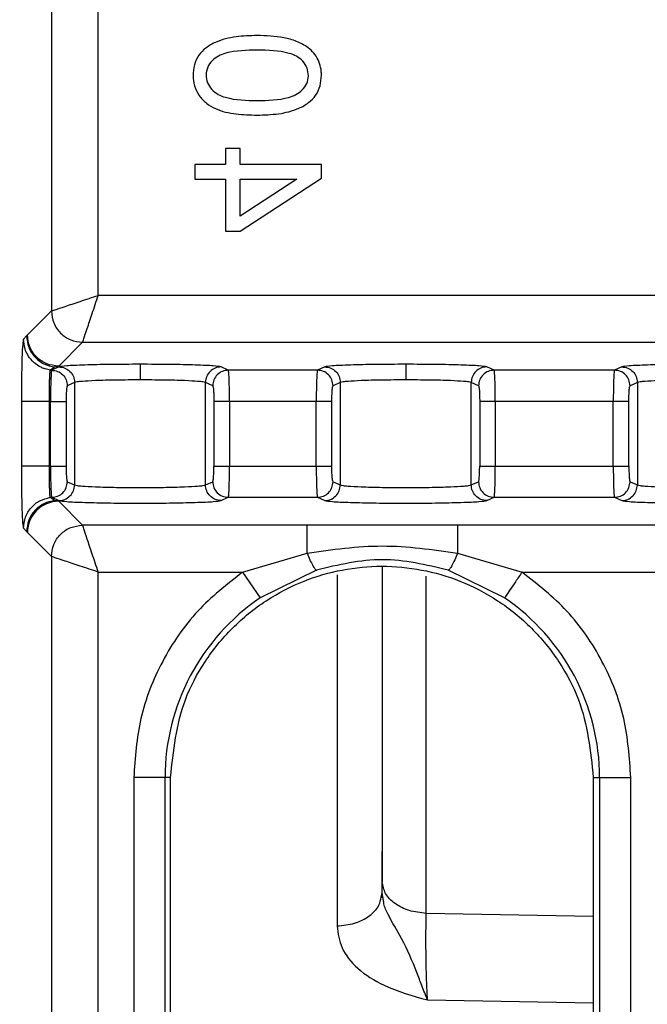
# Model space of a CAD drawing. Header units: inches. Extents: x 144.9 to 238.4, y 214.8 to 247.7.
# Tile 165 of 256: x 183.2089 to 183.2583, y 224.8081 to 224.8856. Entities that reach past the tile are written whole.
import ezdxf

# ---------------------------------------------------------------- set-up
doc = ezdxf.new("R2010")
doc.units = ezdxf.units.IN
doc.header["$LTSCALE"] = 0.25
doc.header["$MEASUREMENT"] = 0
doc.layers.add('ANNOTATIONS', color=1, linetype='Continuous')
doc.layers.add('MOTOR RH', color=7, linetype='Continuous')
doc.styles.add('ARIAL', font='arial.ttf', dxfattribs={"height": 0.09375})
doc.dimstyles.new('STANDARD$0', dxfattribs={"dimtxt": 0.09375, "dimasz": 0.09375, "dimexe": 0.03125, "dimexo": 0.046875, "dimgap": 0.09, "dimtad": 0, "dimtih": 1, "dimtoh": 1, "dimdec": 4, "dimzin": 0, "dimdsep": 46, "dimtxsty": 'ARIAL', "dimcen": 0.09, "dimadec": 0, "dimazin": 0, "dimtfac": 1, "dimtdec": 4, "dimtofl": 0, "dimtmove": 0, "dimatfit": 1, "dimfxl": 1, "dimtolj": 1, "dimtzin": 0, "dimarcsym": 0})

# ---------------------------------------------------------------- blocks, each defined once
blk = doc.blocks.new('*D64')
at = {"layer": 'ANNOTATIONS', "color": 0, "lineweight": -2, "transparency": 16777216}
for p, q in [((182.6900893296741, 223.8493624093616), (182.6900893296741, 225.9990556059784)), ((183.8307143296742, 224.9900478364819), (183.8307143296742, 225.9990556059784)), ((182.7838393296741, 225.9678056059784), (182.9752918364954, 225.9678056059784)), ((183.7369643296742, 225.9678056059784), (183.5455118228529, 225.9678056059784))]:
    blk.add_line(p, q, dxfattribs=at)
at = {"layer": 'ANNOTATIONS', "color": 0, "transparency": 16777216}
for points in [[(182.7838393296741, 225.9834306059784), (182.7838393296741, 225.9521806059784), (182.6900893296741, 225.9678056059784)], [(183.7369643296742, 225.9834306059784), (183.7369643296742, 225.9521806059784), (183.8307143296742, 225.9678056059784)]]:
    blk.add_solid(points, dxfattribs=at)
at = {"layer": 'defpoints', "color": 0, "transparency": 16777216}
for p in [(182.6900893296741, 225.9678056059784), (183.8307143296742, 224.9431728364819), (182.6900893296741, 223.8024874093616)]:
    blk.add_point(p, dxfattribs=at)
at = {"layer": 'ANNOTATIONS', "color": 0, "transparency": 16777216, "insert": (183.2604018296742, 225.9678056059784), "char_height": 0.09375, "attachment_point": 5, "style": 'ARIAL'}
blk.add_mtext('\\A1;18 5/8"', dxfattribs=at)
blk = doc.blocks.new('*D66')
at = {"layer": 'ANNOTATIONS', "color": 0, "lineweight": -2, "transparency": 16777216}
for p, q in [((182.6900893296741, 223.8493624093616), (182.6900893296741, 226.3654182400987)), ((184.1636564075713, 225.1127240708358), (184.1636564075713, 226.3654182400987)), ((182.7838393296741, 226.3341682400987), (183.2225311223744, 226.3341682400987)), ((184.0699064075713, 226.3341682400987), (183.631214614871, 226.3341682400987))]:
    blk.add_line(p, q, dxfattribs=at)
at = {"layer": 'ANNOTATIONS', "color": 0, "transparency": 16777216}
for points in [[(182.7838393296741, 226.3497932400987), (182.7838393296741, 226.3185432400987), (182.6900893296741, 226.3341682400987)], [(184.0699064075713, 226.3497932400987), (184.0699064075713, 226.3185432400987), (184.1636564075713, 226.3341682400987)]]:
    blk.add_solid(points, dxfattribs=at)
at = {"layer": 'defpoints', "color": 0, "transparency": 16777216}
for p in [(182.6900893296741, 226.3341682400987), (184.1636564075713, 225.0658490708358), (182.6900893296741, 223.8024874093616)]:
    blk.add_point(p, dxfattribs=at)
at = {"layer": 'ANNOTATIONS', "color": 0, "transparency": 16777216, "insert": (183.4268728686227, 226.3341682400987), "char_height": 0.09375, "attachment_point": 5, "style": 'ARIAL'}
blk.add_mtext('\\A1;24""', dxfattribs=at)

msp = doc.modelspace()

# ---------------------------------------------------------------- linework, layer by layer
at = {"layer": 'MOTOR RH'}
for p, q in [((183.2114441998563, 224.9423373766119), (183.2114441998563, 224.862667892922)), ((183.2151328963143, 224.8638974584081), (183.2151328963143, 224.9423373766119)), ((183.2263025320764, 224.8754656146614), (183.2251521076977, 224.8754656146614)), ((183.2251521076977, 224.8754656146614), (183.2251521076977, 224.8741873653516)), ((183.2263025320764, 224.8741873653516), (183.2263025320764, 224.8754656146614)), ((183.2227234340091, 224.8741873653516), (183.2227234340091, 224.8730369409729)), ((183.2251521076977, 224.8741873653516), (183.2227234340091, 224.8741873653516)), ((183.2326937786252, 224.8741873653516), (183.2263025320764, 224.8741873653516)), ((183.2326937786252, 224.8731348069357), (183.2326937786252, 224.8741873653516)), ((183.2227234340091, 224.8730369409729), (183.2251521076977, 224.8730369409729)), ((183.2251521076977, 224.8730369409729), (183.2251521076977, 224.8689465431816)), ((183.2263025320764, 224.8689465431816), (183.2326937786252, 224.8731348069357)), ((183.2307504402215, 224.8730369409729), (183.2263025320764, 224.8701229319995)), ((183.2263025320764, 224.8701229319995), (183.2263025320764, 224.8730369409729)), ((183.2263025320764, 224.8730369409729), (183.2307504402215, 224.8730369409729)), ((183.2251521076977, 224.8689465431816), (183.2263025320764, 224.8689465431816)), ((183.2684750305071, 224.8638974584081), (183.2151328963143, 224.8638974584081)), ((183.2114441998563, 224.862667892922), (183.2095603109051, 224.8607840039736)), ((183.2094952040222, 224.8607070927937), (183.2092448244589, 224.8604444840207)), ((183.2095603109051, 224.8607840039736), (183.2094952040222, 224.8607070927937)), ((183.2120194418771, 224.8583248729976), (183.2139033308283, 224.86020876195)), ((183.2139033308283, 224.86020876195), (183.2684750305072, 224.86020876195)), ((183.2113618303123, 224.858010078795), (183.2114670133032, 224.8580101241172)), ((183.211713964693, 224.8582601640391), (183.2113618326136, 224.8580100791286)), ((183.2120392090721, 224.8582653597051), (183.2114670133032, 224.8580101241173)), ((183.211713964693, 224.8582601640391), (183.2120194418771, 224.8583248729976)), ((183.2253676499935, 224.8580101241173), (183.2247954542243, 224.8582653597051)), ((183.2323823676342, 224.8580101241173), (183.2253676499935, 224.8580101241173)), ((183.232954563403, 224.8582653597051), (183.2323823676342, 224.8580101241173)), ((183.2462830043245, 224.8580101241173), (183.2457108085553, 224.8582653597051)), ((183.2557583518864, 224.8580101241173), (183.2462830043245, 224.8580101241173)), ((183.2563305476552, 224.8582653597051), (183.2557583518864, 224.8580101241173)), ((183.2132657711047, 224.8570357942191), (183.2126935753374, 224.8567805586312)), ((183.2132657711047, 224.8570357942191), (183.2132657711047, 224.8489760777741)), ((183.2241410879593, 224.8567805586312), (183.2235688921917, 224.8570357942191)), ((183.2235688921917, 224.8489760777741), (183.2235688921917, 224.8570357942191)), ((183.2341811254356, 224.8570357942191), (183.2336089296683, 224.8567805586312)), ((183.2341811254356, 224.8570357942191), (183.2341811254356, 224.8489760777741)), ((183.2450564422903, 224.8567805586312), (183.2444842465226, 224.8570357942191)), ((183.2444842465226, 224.8489760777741), (183.2444842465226, 224.8570357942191)), ((183.2575571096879, 224.8570357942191), (183.2569849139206, 224.8567805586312)), ((183.2575571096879, 224.8570357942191), (183.2575571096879, 224.8489760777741)), ((183.2090801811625, 224.8555509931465), (183.2090801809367, 224.8504608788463)), ((183.2112805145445, 224.8504608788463), (183.2112805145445, 224.8555509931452)), ((183.2113740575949, 224.8555509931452), (183.2112805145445, 224.8555509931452)), ((183.2113740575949, 224.8504608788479), (183.2113740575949, 224.8555509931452)), ((183.2126006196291, 224.8555509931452), (183.2126006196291, 224.8504608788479)), ((183.2242340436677, 224.8555509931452), (183.2242340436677, 224.8504608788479)), ((183.2254606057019, 224.8555509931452), (183.2254606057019, 224.8504608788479)), ((183.2322894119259, 224.8555509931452), (183.2254606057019, 224.8555509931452)), ((183.2322894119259, 224.8504608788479), (183.2322894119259, 224.8555509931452)), ((183.23351597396, 224.8504608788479), (183.23351597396, 224.8555509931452)), ((183.2451493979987, 224.8555509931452), (183.2451493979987, 224.8504608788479)), ((183.2463759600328, 224.8555509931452), (183.2463759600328, 224.8504608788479)), ((183.2556653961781, 224.8555509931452), (183.2463759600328, 224.8555509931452)), ((183.2556653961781, 224.8504608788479), (183.2556653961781, 224.8555509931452)), ((183.2568919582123, 224.8504608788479), (183.2568919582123, 224.8555509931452)), ((183.2112805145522, 224.8504608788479), (183.2113740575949, 224.8504608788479)), ((183.2254606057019, 224.8504608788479), (183.2322894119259, 224.8504608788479)), ((183.2463759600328, 224.8504608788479), (183.2556653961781, 224.8504608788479)), ((183.2126935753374, 224.8492313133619), (183.2132657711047, 224.8489760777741)), ((183.2235688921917, 224.8489760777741), (183.2241410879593, 224.8492313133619)), ((183.2336089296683, 224.8492313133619), (183.2341811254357, 224.8489760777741)), ((183.2444842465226, 224.8489760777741), (183.2450564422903, 224.8492313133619)), ((183.2569849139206, 224.8492313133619), (183.2575571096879, 224.8489760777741)), ((183.211361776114, 224.8480018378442), (183.2114670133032, 224.8480017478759)), ((183.2113617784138, 224.8480018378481), (183.211713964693, 224.847751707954)), ((183.2114670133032, 224.8480017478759), (183.2120392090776, 224.8477465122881)), ((183.2120194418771, 224.8476869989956), (183.211713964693, 224.847751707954)), ((183.2247954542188, 224.8477465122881), (183.2253676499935, 224.8480017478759)), ((183.2253676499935, 224.8480017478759), (183.2323823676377, 224.8480017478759)), ((183.2323823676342, 224.8480017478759), (183.2329545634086, 224.8477465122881)), ((183.2457108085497, 224.8477465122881), (183.2462830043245, 224.8480017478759)), ((183.2462830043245, 224.8480017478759), (183.2557583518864, 224.8480017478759)), ((183.2557583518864, 224.8480017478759), (183.2563305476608, 224.8477465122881)), ((183.2139033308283, 224.8458031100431), (183.2120194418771, 224.8476869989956)), ((183.2092448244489, 224.8455673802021), (183.2094952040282, 224.8453047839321)), ((183.2624460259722, 224.8458031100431), (183.2139033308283, 224.8458031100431)), ((183.2094952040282, 224.8453047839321), (183.2095603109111, 224.8452278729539)), ((183.2095603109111, 224.8452278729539), (183.2114441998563, 224.8433439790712)), ((183.2114441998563, 224.8433439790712), (183.2114441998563, 224.774442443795)), ((183.2264904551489, 224.8421144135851), (183.2315679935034, 224.843612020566)), ((183.2434065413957, 224.8436119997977), (183.2484839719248, 224.8421144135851)), ((183.2151328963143, 224.774442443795), (183.2151328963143, 224.8421144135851)), ((183.2151328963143, 224.8421144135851), (183.2264904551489, 224.8421144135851)), ((183.2264904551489, 224.8421144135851), (183.2278719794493, 224.8400822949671)), ((183.2323105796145, 224.8422680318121), (183.2278719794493, 224.8400822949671)), ((183.2339250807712, 224.841901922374), (183.2339250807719, 224.8142591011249)), ((183.2409496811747, 224.8152447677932), (183.2409496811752, 224.8417847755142)), ((183.2471024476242, 224.8400822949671), (183.2426639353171, 224.842268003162)), ((183.2484839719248, 224.8421144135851), (183.2661347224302, 224.8421144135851)), ((183.2179277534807, 224.8259390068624), (183.2179277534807, 224.7964114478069)), ((183.2208201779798, 224.8259390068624), (183.2179277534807, 224.8259390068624)), ((183.2203850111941, 224.7964114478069), (183.2203850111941, 224.8259390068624)), ((183.2208201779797, 224.7964114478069), (183.2208201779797, 224.8259390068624)), ((183.254093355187, 224.8259390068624), (183.2570466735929, 224.8259390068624)), ((183.254093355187, 224.8259390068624), (183.254093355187, 224.7964114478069)), ((183.2545894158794, 224.8259390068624), (183.2545894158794, 224.7964114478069)), ((183.2570466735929, 224.7964114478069), (183.2570466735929, 224.8259390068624)), ((183.2374872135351, 224.816867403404), (183.2374872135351, 224.817739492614)), ((183.2373947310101, 224.8165309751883), (183.2374872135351, 224.8168674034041)), ((183.2375762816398, 224.816268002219), (183.2374872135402, 224.816867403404)), ((183.254093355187, 224.8150013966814), (183.2409496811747, 224.8152447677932)), ((183.2410493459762, 224.8084365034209), (183.254093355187, 224.808200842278))]:
    msp.add_line(p, q, dxfattribs=at)
for centre, radius, start, end in [((183.2120229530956, 224.8452243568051), 0.002462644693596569, 90.08169187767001, 179.9183081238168), ((183.2374872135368, 224.8259390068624), 0.0171022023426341, 124.2096022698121, 179.9999999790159), ((183.2374872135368, 224.8259390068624), 0.01710220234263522, 2.099552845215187e-08, 55.79039773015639)]:
    msp.add_arc(centre, radius, start, end, dxfattribs=at)
for points, knots in [([(183.2276406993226, 224.8843494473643), (183.2270830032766, 224.8843323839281), (183.2259687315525, 224.8842982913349), (183.2245819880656, 224.8839630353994), (183.2236000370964, 224.8834154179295), (183.2230084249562, 224.8828101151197), (183.2226485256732, 224.8820481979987), (183.2226132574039, 224.8814893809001), (183.2225956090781, 224.8812097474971)], [0, 0, 0, 0, 0.250398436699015, 0.5002938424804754, 0.6314642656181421, 0.7502375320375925, 0.8750182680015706, 1, 1, 1, 1]), ([(183.2276406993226, 224.8843494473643), (183.2270830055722, 224.8843323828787), (183.2259687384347, 224.8842982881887), (183.2245823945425, 224.883963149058), (183.2236004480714, 224.8834156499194), (183.2230086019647, 224.8828105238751), (183.222648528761, 224.8820481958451), (183.2226132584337, 224.8814893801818), (183.2225956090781, 224.8812097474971)], [0, 0, 0, 0, 0.2503988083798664, 0.5002945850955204, 0.6312700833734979, 0.7502371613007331, 0.8750180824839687, 1, 1, 1, 1]), ([(183.231655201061, 224.8833907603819), (183.2313562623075, 224.8835736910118), (183.2307578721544, 224.8839398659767), (183.2293874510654, 224.8842829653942), (183.2283393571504, 224.8843228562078), (183.2276406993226, 224.8843494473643)], [0, 0, 0, 0, 0.2497171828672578, 0.4998626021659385, 1, 1, 1, 1]), ([(183.2326937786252, 224.8812257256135), (183.2326912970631, 224.8813297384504), (183.2326863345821, 224.8815377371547), (183.2326241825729, 224.8819493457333), (183.2324667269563, 224.882448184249), (183.2321291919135, 224.8829831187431), (183.2318132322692, 224.8832548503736), (183.231655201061, 224.8833907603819)], [0, 0, 0, 0, 0.1251923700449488, 0.2503522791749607, 0.5002185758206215, 0.7500280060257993, 1, 1, 1, 1]), ([(183.2276446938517, 224.8831990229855), (183.2268096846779, 224.8831868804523), (183.2257656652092, 224.8831716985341), (183.2245787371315, 224.8827595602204), (183.2240818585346, 224.88237903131), (183.2236881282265, 224.8818714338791), (183.2236415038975, 224.8814541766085), (183.2236182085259, 224.881245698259)], [0, 0, 0, 0, 0.5003062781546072, 0.6255374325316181, 0.7506278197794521, 0.8754037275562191, 1, 1, 1, 1]), ([(183.2316711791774, 224.8811717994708), (183.231651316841, 224.8813830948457), (183.2316115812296, 224.8818058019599), (183.2312478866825, 224.8823444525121), (183.230751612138, 224.8827446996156), (183.2295525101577, 224.8831762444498), (183.228492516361, 224.8831889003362), (183.2276446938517, 224.8831990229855)], [0, 0, 0, 0, 0.1247368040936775, 0.2495423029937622, 0.3745457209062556, 0.4997383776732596, 1, 1, 1, 1]), ([(183.2225956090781, 224.8812097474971), (183.2226158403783, 224.8809303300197), (183.222656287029, 224.8803717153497), (183.2230433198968, 224.8796105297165), (183.2236207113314, 224.878997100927), (183.2245879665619, 224.8784233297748), (183.225973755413, 224.8781334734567), (183.227084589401, 224.8781018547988), (183.2276406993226, 224.8780860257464)], [0, 0, 0, 0, 0.1249404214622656, 0.249782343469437, 0.3747611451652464, 0.4997013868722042, 0.7495386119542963, 1, 1, 1, 1]), ([(183.2236182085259, 224.881245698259), (183.2236389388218, 224.8810351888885), (183.2236804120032, 224.8806140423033), (183.2240518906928, 224.8800829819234), (183.2245497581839, 224.8796901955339), (183.2257435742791, 224.8792594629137), (183.2267998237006, 224.8792466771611), (183.2276446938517, 224.8792364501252)], [0, 0, 0, 0, 0.1246980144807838, 0.2494717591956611, 0.3745070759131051, 0.4996822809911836, 1, 1, 1, 1]), ([(183.2276406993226, 224.8780860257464), (183.2281990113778, 224.878102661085), (183.2293144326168, 224.8781358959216), (183.2307038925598, 224.8784709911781), (183.2316858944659, 224.8790202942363), (183.2322806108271, 224.8796238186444), (183.2326397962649, 224.8803865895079), (183.232675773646, 224.8809458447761), (183.2326937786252, 224.8812257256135)], [0, 0, 0, 0, 0.2504113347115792, 0.5002831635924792, 0.6317661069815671, 0.7502381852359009, 0.8750060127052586, 1, 1, 1, 1]), ([(183.2276406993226, 224.8780860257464), (183.2281990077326, 224.8781026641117), (183.2293144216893, 224.8781359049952), (183.2307034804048, 224.8784708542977), (183.231685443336, 224.8790200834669), (183.2322804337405, 224.8796233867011), (183.2326397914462, 224.8803865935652), (183.2326757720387, 224.8809458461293), (183.2326937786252, 224.8812257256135)], [0, 0, 0, 0, 0.2504119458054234, 0.5002843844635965, 0.6315643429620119, 0.7502375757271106, 0.8750057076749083, 1, 1, 1, 1]), ([(183.2276446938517, 224.8792364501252), (183.2284780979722, 224.8792469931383), (183.2295200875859, 224.8792601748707), (183.2307019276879, 224.8796729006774), (183.2312037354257, 224.8800433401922), (183.2315984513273, 224.8805485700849), (183.2316469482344, 224.8809641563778), (183.2316711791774, 224.8811717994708)], [0, 0, 0, 0, 0.5003899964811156, 0.6256282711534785, 0.7507134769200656, 0.8754467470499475, 1, 1, 1, 1]), ([(183.2114441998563, 224.862667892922), (183.2115087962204, 224.862690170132), (183.211642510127, 224.8627362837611), (183.212482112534, 224.8630132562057), (183.2136918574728, 224.8634172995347), (183.2146479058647, 224.8637358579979), (183.2151328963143, 224.8638974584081)], [0, 0, 0, 0, 0.2326913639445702, 0.4816690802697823, 0.7370577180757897, 0.9999999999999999, 0.9999999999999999, 0.9999999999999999, 0.9999999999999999]), ([(183.2139033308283, 224.86020876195), (183.2139256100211, 224.8602733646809), (183.2139717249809, 224.860407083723), (183.2142486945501, 224.8612466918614), (183.2146527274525, 224.8624564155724), (183.2149712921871, 224.863412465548), (183.2151328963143, 224.8638974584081)], [0, 0, 0, 0, 0.2327045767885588, 0.4816674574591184, 0.7370560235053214, 1, 1, 1, 1]), ([(183.2092448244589, 224.8604444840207), (183.2092232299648, 224.8603526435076), (183.2091798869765, 224.8601683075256), (183.209125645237, 224.8590353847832), (183.2090876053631, 224.8574396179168), (183.2090826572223, 224.8561808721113), (183.2090801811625, 224.8555509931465)], [0, 0, 0, 0, 0.2480503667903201, 0.4978696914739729, 0.7487329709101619, 0.9999999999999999, 0.9999999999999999, 0.9999999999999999, 0.9999999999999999]), ([(183.2113618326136, 224.8580100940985), (183.2112251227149, 224.8580357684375), (183.2110870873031, 224.8580616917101), (183.2109441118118, 224.8581081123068), (183.2109064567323, 224.8581206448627), (183.2107707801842, 224.8581693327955), (183.2103737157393, 224.8583486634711), (183.2100434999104, 224.8586079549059), (183.2098461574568, 224.8588358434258), (183.2098460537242, 224.8588359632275), (183.209845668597, 224.8588364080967), (183.2098441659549, 224.8588381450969), (183.2098382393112, 224.8588450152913), (183.2098148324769, 224.8588724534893), (183.2097238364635, 224.858983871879), (183.2095444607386, 224.8592484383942), (183.2093097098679, 224.8597505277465), (183.2092687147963, 224.8601889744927), (183.20924482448, 224.8604444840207)], [0, 0, 0, 0, 0.1187050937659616, 0.1198560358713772, 0.1286129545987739, 0.1526665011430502, 0.243168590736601, 0.5010494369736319, 0.5010605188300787, 0.5010868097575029, 0.5011850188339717, 0.501563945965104, 0.5030518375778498, 0.5089477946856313, 0.5324208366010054, 0.6260849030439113, 0.7820969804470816, 1, 1, 1, 1]), ([(183.2094952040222, 224.8607070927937), (183.2095291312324, 224.860405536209), (183.2095969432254, 224.859802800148), (183.2100951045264, 224.8590218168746), (183.2108237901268, 224.8584497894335), (183.2114171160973, 224.8583233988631), (183.211713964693, 224.8582601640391)], [0, 0, 0, 0, 0.2501564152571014, 0.500000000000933, 0.7498435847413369, 1, 1, 1, 1]), ([(183.2112805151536, 224.8555509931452), (183.2112817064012, 224.8558569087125), (183.2112841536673, 224.8564853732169), (183.2112993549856, 224.8571560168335), (183.211316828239, 224.857596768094), (183.2113332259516, 224.8578542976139), (183.2113474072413, 224.8579839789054), (183.2113581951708, 224.8580035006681), (183.2113618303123, 224.858010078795)], [0, 0, 0, 0, 0.2425229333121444, 0.4982324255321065, 0.6177407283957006, 0.7777262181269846, 0.9251017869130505, 1, 1, 1, 1]), ([(183.2114670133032, 224.8580101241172), (183.2114593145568, 224.8579886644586), (183.2114450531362, 224.8579489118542), (183.2114223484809, 224.857702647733), (183.2113976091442, 224.8572481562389), (183.2113783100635, 224.8564867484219), (183.2113754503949, 224.855857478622), (183.2113740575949, 224.8555509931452)], [0, 0, 0, 0, 0.1611157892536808, 0.2984563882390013, 0.5010345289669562, 0.7569791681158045, 1, 1, 1, 1]), ([(183.2184173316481, 224.8584713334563), (183.2176222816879, 224.8584683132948), (183.2160287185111, 224.8584622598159), (183.2139810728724, 224.8584153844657), (183.2124833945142, 224.8583477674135), (183.2121870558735, 224.8582927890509), (183.2120392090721, 224.8582653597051)], [0, 0, 0, 0, 0.2494575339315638, 0.5000017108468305, 0.7505450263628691, 0.9999999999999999, 0.9999999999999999, 0.9999999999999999, 0.9999999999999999]), ([(183.2247954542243, 224.8582653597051), (183.2246476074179, 224.8582927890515), (183.22435126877, 224.8583477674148), (183.2228535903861, 224.8584153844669), (183.2208059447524, 224.8584622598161), (183.2192123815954, 224.8584683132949), (183.2184173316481, 224.8584713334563)], [0, 0, 0, 0, 0.249454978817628, 0.4999982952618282, 0.7505424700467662, 1, 1, 1, 1]), ([(183.2184173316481, 224.8584713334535), (183.2184173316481, 224.8584445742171), (183.2184173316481, 224.8583889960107), (183.2184173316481, 224.8580562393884), (183.2184173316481, 224.8576498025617), (183.2184173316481, 224.8573743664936), (183.2184173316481, 224.8572417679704)], [0, 0, 0, 0, 0.2706975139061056, 0.5622313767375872, 0.7892524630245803, 1, 1, 1, 1]), ([(183.2254606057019, 224.8555509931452), (183.2254592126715, 224.85585746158), (183.2254563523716, 224.8564867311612), (183.2254370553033, 224.8572481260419), (183.2254123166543, 224.8577026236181), (183.2253896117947, 224.8579489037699), (183.2253753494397, 224.8579886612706), (183.2253676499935, 224.8580101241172)], [0, 0, 0, 0, 0.2430075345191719, 0.4989657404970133, 0.7015243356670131, 0.8388697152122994, 1, 1, 1, 1]), ([(183.2323823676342, 224.8580101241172), (183.2323746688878, 224.857988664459), (183.2323604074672, 224.8579489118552), (183.2323377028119, 224.857702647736), (183.2323129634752, 224.857248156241), (183.2322936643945, 224.8564867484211), (183.2322908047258, 224.8558574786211), (183.2322894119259, 224.8555509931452)], [0, 0, 0, 0, 0.1611157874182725, 0.2984563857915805, 0.5010345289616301, 0.7569791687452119, 1, 1, 1, 1]), ([(183.239332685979, 224.8584713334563), (183.2385376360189, 224.8584683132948), (183.236944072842, 224.8584622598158), (183.2348964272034, 224.8584153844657), (183.2333987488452, 224.8583477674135), (183.2331024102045, 224.8582927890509), (183.232954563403, 224.8582653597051)], [0, 0, 0, 0, 0.2494575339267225, 0.5000017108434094, 0.7505450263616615, 0.9999999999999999, 0.9999999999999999, 0.9999999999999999, 0.9999999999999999]), ([(183.2457108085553, 224.8582653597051), (183.2455629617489, 224.8582927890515), (183.2452666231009, 224.8583477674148), (183.243768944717, 224.8584153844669), (183.2417212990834, 224.8584622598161), (183.2401277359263, 224.8584683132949), (183.239332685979, 224.8584713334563)], [0, 0, 0, 0, 0.2494549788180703, 0.4999982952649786, 0.7505424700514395, 1, 1, 1, 1]), ([(183.239332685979, 224.8584713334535), (183.239332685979, 224.8584445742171), (183.239332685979, 224.8583889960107), (183.239332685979, 224.8580562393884), (183.239332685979, 224.8576498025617), (183.239332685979, 224.8573743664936), (183.239332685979, 224.8572417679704)], [0, 0, 0, 0, 0.2706975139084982, 0.5622313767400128, 0.7892524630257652, 1, 1, 1, 1]), ([(183.2463759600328, 224.8555509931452), (183.2463745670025, 224.8558574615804), (183.2463717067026, 224.8564867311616), (183.2463524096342, 224.857248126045), (183.2463276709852, 224.8577026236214), (183.2463049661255, 224.857948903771), (183.2462907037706, 224.857988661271), (183.2462830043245, 224.8580101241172)], [0, 0, 0, 0, 0.2430075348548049, 0.4989657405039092, 0.7015243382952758, 0.8388697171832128, 1, 1, 1, 1]), ([(183.2557583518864, 224.8580101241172), (183.2557506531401, 224.8579886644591), (183.2557363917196, 224.8579489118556), (183.2557136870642, 224.8577026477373), (183.2556889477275, 224.8572481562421), (183.2556696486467, 224.856486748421), (183.255666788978, 224.8558574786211), (183.2556653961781, 224.8555509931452)], [0, 0, 0, 0, 0.1611157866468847, 0.2984563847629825, 0.5010345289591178, 0.7569791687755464, 1, 1, 1, 1]), ([(183.2627086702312, 224.8584713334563), (183.2619136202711, 224.8584683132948), (183.2603200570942, 224.8584622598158), (183.2582724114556, 224.8584153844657), (183.2567747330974, 224.8583477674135), (183.2564783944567, 224.8582927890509), (183.2563305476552, 224.8582653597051)], [0, 0, 0, 0, 0.2494575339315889, 0.5000017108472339, 0.7505450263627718, 0.9999999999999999, 0.9999999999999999, 0.9999999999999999, 0.9999999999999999]), ([(183.2184173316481, 224.8572417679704), (183.2177906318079, 224.8572387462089), (183.2165058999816, 224.8572325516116), (183.2149050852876, 224.857188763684), (183.2139400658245, 224.8571338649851), (183.213423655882, 224.8570830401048), (183.2133203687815, 224.8570521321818), (183.2132657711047, 224.8570357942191)], [0, 0, 0, 0, 0.2434841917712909, 0.499141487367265, 0.7167757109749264, 0.850287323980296, 1, 1, 1, 1]), ([(183.2235688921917, 224.8570357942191), (183.2235142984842, 224.8570521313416), (183.2234110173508, 224.8570830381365), (183.2228946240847, 224.8571338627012), (183.2219296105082, 224.8571887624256), (183.2203287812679, 224.8572325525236), (183.2190440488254, 224.8572387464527), (183.2184173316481, 224.8572417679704)], [0, 0, 0, 0, 0.1497051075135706, 0.2832141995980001, 0.5008584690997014, 0.7565091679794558, 1, 1, 1, 1]), ([(183.239332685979, 224.8572417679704), (183.2387059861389, 224.8572387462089), (183.2374212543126, 224.8572325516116), (183.2358204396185, 224.857188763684), (183.2348554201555, 224.8571338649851), (183.2343390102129, 224.8570830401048), (183.2342357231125, 224.8570521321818), (183.2341811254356, 224.8570357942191)], [0, 0, 0, 0, 0.2434841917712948, 0.4991414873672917, 0.7167757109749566, 0.8502873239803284, 0.9999999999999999, 0.9999999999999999, 0.9999999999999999, 0.9999999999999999]), ([(183.2444842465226, 224.8570357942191), (183.2444296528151, 224.8570521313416), (183.2443263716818, 224.8570830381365), (183.2438099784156, 224.8571338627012), (183.2428449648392, 224.8571887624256), (183.2412441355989, 224.8572325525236), (183.2399594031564, 224.8572387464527), (183.239332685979, 224.8572417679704)], [0, 0, 0, 0, 0.1497051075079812, 0.2832141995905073, 0.5008584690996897, 0.7565091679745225, 1, 1, 1, 1]), ([(183.2627086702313, 224.8572417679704), (183.2620819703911, 224.8572387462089), (183.2607972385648, 224.8572325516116), (183.2591964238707, 224.857188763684), (183.2582314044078, 224.8571338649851), (183.2577149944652, 224.8570830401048), (183.2576117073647, 224.8570521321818), (183.2575571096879, 224.8570357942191)], [0, 0, 0, 0, 0.2434841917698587, 0.4991414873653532, 0.716775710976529, 0.8502873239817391, 1, 1, 1, 1]), ([(183.2126935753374, 224.8567805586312), (183.212681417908, 224.8567578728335), (183.2126571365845, 224.8567125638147), (183.212626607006, 224.8564300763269), (183.2126046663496, 224.8560312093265), (183.2126019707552, 224.8557113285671), (183.2126006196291, 224.8555509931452)], [0, 0, 0, 0, 0.2476306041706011, 0.4945781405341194, 0.7466648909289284, 1, 1, 1, 1]), ([(183.2241410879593, 224.8567805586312), (183.2241536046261, 224.8567576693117), (183.2241785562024, 224.8567120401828), (183.2242090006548, 224.8564176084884), (183.2242300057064, 224.8560179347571), (183.2242326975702, 224.8557066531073), (183.2242340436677, 224.8555509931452)], [0, 0, 0, 0, 0.2545047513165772, 0.5073471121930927, 0.7536432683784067, 1, 1, 1, 1]), ([(183.23351597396, 224.8555509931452), (183.2335173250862, 224.8557113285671), (183.2335200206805, 224.8560312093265), (183.2335419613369, 224.8564300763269), (183.2335724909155, 224.8567125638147), (183.233596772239, 224.8567578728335), (183.2336089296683, 224.8567805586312)], [0, 0, 0, 0, 0.2533351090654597, 0.5054218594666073, 0.7523693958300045, 0.9999999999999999, 0.9999999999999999, 0.9999999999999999, 0.9999999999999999]), ([(183.2450564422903, 224.8567805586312), (183.245068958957, 224.8567576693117), (183.2450939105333, 224.8567120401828), (183.2451243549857, 224.8564176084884), (183.2451453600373, 224.8560179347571), (183.2451480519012, 224.8557066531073), (183.2451493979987, 224.8555509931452)], [0, 0, 0, 0, 0.2545047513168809, 0.507347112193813, 0.7536432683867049, 1, 1, 1, 1]), ([(183.2568919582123, 224.8555509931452), (183.2568933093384, 224.8557113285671), (183.2568960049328, 224.8560312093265), (183.2569179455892, 224.8564300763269), (183.2569484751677, 224.8567125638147), (183.2569727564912, 224.8567578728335), (183.2569849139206, 224.8567805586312)], [0, 0, 0, 0, 0.2533351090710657, 0.5054218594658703, 0.7523693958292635, 1, 1, 1, 1]), ([(183.2090801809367, 224.8504608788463), (183.2090825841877, 224.849840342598), (183.2090874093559, 224.8485944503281), (183.2091248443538, 224.847000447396), (183.20917909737, 224.8458502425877), (183.2092228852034, 224.8456617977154), (183.2092448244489, 224.8455673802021)], [0, 0, 0, 0, 0.247585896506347, 0.4970948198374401, 0.7480268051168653, 1, 1, 1, 1]), ([(183.211361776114, 224.8480018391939), (183.2113602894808, 224.8480036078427), (183.2113483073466, 224.8480178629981), (183.211334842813, 224.8481328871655), (183.211316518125, 224.8484219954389), (183.2112993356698, 224.8488571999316), (183.211284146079, 224.8495264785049), (183.2112817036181, 224.8501549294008), (183.2112805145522, 224.8504608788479)], [0, 0, 0, 0, 0.02838297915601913, 0.2287643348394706, 0.3831359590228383, 0.5014023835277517, 0.7572671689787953, 1, 1, 1, 1]), ([(183.2113740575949, 224.8504608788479), (183.2113754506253, 224.8501544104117), (183.2113783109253, 224.8495251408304), (183.2113976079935, 224.8487637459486), (183.2114223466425, 224.848309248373), (183.2114450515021, 224.8480629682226), (183.2114593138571, 224.8480232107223), (183.2114670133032, 224.8480017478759)], [0, 0, 0, 0, 0.2430075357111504, 0.4989657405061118, 0.7015243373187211, 0.8388697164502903, 1, 1, 1, 1]), ([(183.2126006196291, 224.8504608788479), (183.2126019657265, 224.8503052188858), (183.2126046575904, 224.849993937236), (183.212625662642, 224.8495942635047), (183.2126561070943, 224.8492998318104), (183.2126810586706, 224.8492542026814), (183.2126935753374, 224.8492313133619)], [0, 0, 0, 0, 0.2463567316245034, 0.4926528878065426, 0.7454952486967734, 1, 1, 1, 1]), ([(183.2241410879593, 224.8492313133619), (183.2241532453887, 224.8492539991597), (183.2241775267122, 224.8492993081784), (183.2242080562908, 224.8495817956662), (183.2242299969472, 224.8499806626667), (183.2242326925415, 224.8503005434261), (183.2242340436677, 224.8504608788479)], [0, 0, 0, 0, 0.2476306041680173, 0.494578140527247, 0.7466648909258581, 0.9999999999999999, 0.9999999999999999, 0.9999999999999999, 0.9999999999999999]), ([(183.2253676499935, 224.8480017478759), (183.2253753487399, 224.8480232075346), (183.2253896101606, 224.8480629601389), (183.2254123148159, 224.8483092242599), (183.2254370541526, 224.8487637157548), (183.2254563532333, 224.8495251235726), (183.225459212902, 224.8501543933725), (183.2254606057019, 224.8504608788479)], [0, 0, 0, 0, 0.1611157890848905, 0.298456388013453, 0.5010345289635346, 0.7569791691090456, 1, 1, 1, 1]), ([(183.2322894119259, 224.8504608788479), (183.2322908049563, 224.8501544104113), (183.2322936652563, 224.84952514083), (183.2323129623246, 224.8487637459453), (183.2323377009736, 224.8483092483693), (183.2323604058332, 224.8480629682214), (183.2323746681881, 224.8480232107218), (183.2323823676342, 224.8480017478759)], [0, 0, 0, 0, 0.243007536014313, 0.4989657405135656, 0.7015243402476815, 0.8388697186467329, 1, 1, 1, 1]), ([(183.2336089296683, 224.8492313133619), (183.2335964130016, 224.8492542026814), (183.2335714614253, 224.8492998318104), (183.2335410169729, 224.8495942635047), (183.2335200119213, 224.849993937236), (183.2335173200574, 224.8503052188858), (183.23351597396, 224.8504608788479)], [0, 0, 0, 0, 0.2545047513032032, 0.5073471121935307, 0.7536432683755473, 1, 1, 1, 1]), ([(183.2450564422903, 224.8492313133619), (183.2450685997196, 224.8492539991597), (183.2450928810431, 224.8492993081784), (183.2451234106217, 224.8495817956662), (183.2451453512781, 224.8499806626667), (183.2451480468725, 224.8503005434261), (183.2451493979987, 224.8504608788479)], [0, 0, 0, 0, 0.2476306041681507, 0.4945781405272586, 0.7466648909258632, 1, 1, 1, 1]), ([(183.2462830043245, 224.8480017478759), (183.2462907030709, 224.8480232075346), (183.2463049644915, 224.8480629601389), (183.2463276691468, 224.8483092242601), (183.2463524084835, 224.848763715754), (183.2463717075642, 224.8495251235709), (183.2463745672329, 224.8501543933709), (183.2463759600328, 224.8504608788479)], [0, 0, 0, 0, 0.1611157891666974, 0.2984563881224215, 0.5010345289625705, 0.7569791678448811, 1, 1, 1, 1]), ([(183.2556653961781, 224.8504608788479), (183.2556667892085, 224.8501544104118), (183.2556696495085, 224.8495251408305), (183.2556889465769, 224.8487637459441), (183.2557136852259, 224.8483092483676), (183.2557363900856, 224.8480629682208), (183.2557506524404, 224.8480232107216), (183.2557583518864, 224.8480017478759)], [0, 0, 0, 0, 0.243007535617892, 0.4989657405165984, 0.7015243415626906, 0.8388697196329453, 1, 1, 1, 1]), ([(183.2568919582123, 224.8504608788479), (183.2568933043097, 224.8503052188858), (183.2568959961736, 224.849993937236), (183.2569170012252, 224.8495942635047), (183.2569474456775, 224.8492998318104), (183.2569723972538, 224.8492542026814), (183.2569849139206, 224.8492313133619)], [0, 0, 0, 0, 0.2463567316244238, 0.4926528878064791, 0.7454952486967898, 0.9999999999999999, 0.9999999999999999, 0.9999999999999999, 0.9999999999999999]), ([(183.2132657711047, 224.8489760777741), (183.2133204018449, 224.8489597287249), (183.2134237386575, 224.8489288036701), (183.2139402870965, 224.8488780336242), (183.2149052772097, 224.8488227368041), (183.2165059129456, 224.8487807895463), (183.218417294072, 224.848764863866), (183.2203287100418, 224.8487807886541), (183.2219293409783, 224.8488227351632), (183.222894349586, 224.8488780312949), (183.223410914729, 224.848928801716), (183.2235142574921, 224.8489597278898), (183.2235688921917, 224.8489760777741)], [0, 0, 0, 0, 0.0748878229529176, 0.1416541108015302, 0.250429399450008, 0.3782603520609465, 0.4999999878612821, 0.6217322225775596, 0.749570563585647, 0.8583408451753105, 0.9251083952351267, 1, 1, 1, 1]), ([(183.2341811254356, 224.8489760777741), (183.2342357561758, 224.8489597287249), (183.2343390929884, 224.8489288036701), (183.2348556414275, 224.8488780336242), (183.2358206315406, 224.8488227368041), (183.2374212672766, 224.8487807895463), (183.239332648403, 224.848764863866), (183.2412440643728, 224.8487807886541), (183.2428446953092, 224.8488227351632), (183.243809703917, 224.8488780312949), (183.24432626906, 224.848928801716), (183.2444296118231, 224.8489597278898), (183.2444842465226, 224.8489760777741)], [0, 0, 0, 0, 0.07488782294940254, 0.1416541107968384, 0.2504293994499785, 0.378260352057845, 0.4999999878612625, 0.6217322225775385, 0.7495705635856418, 0.858340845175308, 0.925108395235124, 1, 1, 1, 1]), ([(183.2575571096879, 224.8489760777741), (183.2576117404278, 224.8489597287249), (183.25771507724, 224.8489288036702), (183.2582316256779, 224.8488780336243), (183.2591966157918, 224.8488227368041), (183.2607972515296, 224.8487807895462), (183.2627086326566, 224.848764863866), (183.2646200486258, 224.8487807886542), (183.2662206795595, 224.8488227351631), (183.2671856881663, 224.8488780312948), (183.2677022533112, 224.8489288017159), (183.2678055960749, 224.8489597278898), (183.2678602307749, 224.8489760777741)], [0, 0, 0, 0, 0.07488782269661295, 0.1416541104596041, 0.2504293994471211, 0.3782603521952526, 0.4999999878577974, 0.6217322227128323, 0.7495705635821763, 0.8583408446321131, 0.9251083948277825, 1, 1, 1, 1]), ([(183.2092448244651, 224.8455673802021), (183.2092768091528, 224.8458603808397), (183.2093407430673, 224.8464460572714), (183.2098123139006, 224.8472113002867), (183.2105047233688, 224.8477846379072), (183.2110759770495, 224.8479293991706), (183.2113617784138, 224.8480018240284)], [0, 0, 0, 0, 0.2501408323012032, 0.5000043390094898, 0.7498494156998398, 1, 1, 1, 1]), ([(183.211713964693, 224.847751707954), (183.2114171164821, 224.8476884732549), (183.2108237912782, 224.8475620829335), (183.2100951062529, 224.8469900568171), (183.2095969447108, 224.8462090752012), (183.209529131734, 224.8456063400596), (183.2094952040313, 224.8453047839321)], [0, 0, 0, 0, 0.2501564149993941, 0.5000000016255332, 0.7498435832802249, 0.9999999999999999, 0.9999999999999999, 0.9999999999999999, 0.9999999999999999]), ([(183.2120392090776, 224.8477465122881), (183.2121874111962, 224.8477190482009), (183.2124839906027, 224.847664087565), (183.2139817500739, 224.8475960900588), (183.2160262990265, 224.8475510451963), (183.2184151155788, 224.8475352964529), (183.2208064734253, 224.8475509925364), (183.2228544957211, 224.8475961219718), (183.2243515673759, 224.8476641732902), (183.2246476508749, 224.8477190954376), (183.2247954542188, 224.8477465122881)], [0, 0, 0, 0, 0.1250105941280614, 0.2501689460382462, 0.3749457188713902, 0.4998006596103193, 0.624929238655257, 0.7500039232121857, 0.8752032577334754, 1, 1, 1, 1]), ([(183.2329545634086, 224.8477465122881), (183.2331027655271, 224.8477190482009), (183.2333993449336, 224.847664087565), (183.2348971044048, 224.8475960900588), (183.2369416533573, 224.8475510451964), (183.2393304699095, 224.8475352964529), (183.2417218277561, 224.8475509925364), (183.2437698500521, 224.8475961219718), (183.2452669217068, 224.8476641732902), (183.2455630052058, 224.8477190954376), (183.2457108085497, 224.8477465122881)], [0, 0, 0, 0, 0.1250105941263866, 0.2501689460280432, 0.3749457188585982, 0.4998006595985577, 0.6249292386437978, 0.7500039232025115, 0.8752032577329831, 1, 1, 1, 1]), ([(183.2563305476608, 224.8477465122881), (183.2564787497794, 224.8477190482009), (183.2567753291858, 224.847664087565), (183.2582730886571, 224.8475960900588), (183.2603176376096, 224.8475510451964), (183.2627064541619, 224.8475352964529), (183.2650978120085, 224.8475509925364), (183.2671458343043, 224.8475961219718), (183.2686429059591, 224.8476641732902), (183.2689389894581, 224.8477190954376), (183.269086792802, 224.8477465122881)], [0, 0, 0, 0, 0.125010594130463, 0.2501689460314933, 0.3749457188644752, 0.4998006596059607, 0.6249292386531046, 0.7500039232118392, 0.8752032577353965, 0.9999999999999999, 0.9999999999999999, 0.9999999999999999, 0.9999999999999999]), ([(183.2151328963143, 224.8421144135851), (183.2149713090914, 224.8425993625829), (183.2146527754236, 224.843555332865), (183.2142487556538, 224.8447650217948), (183.21397174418, 224.8456047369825), (183.2139256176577, 224.8457384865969), (183.2139033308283, 224.8458031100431)], [0, 0, 0, 0, 0.2629201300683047, 0.5182892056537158, 0.7672530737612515, 0.9999999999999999, 0.9999999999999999, 0.9999999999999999, 0.9999999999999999]), ([(183.2315679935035, 224.8436120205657), (183.2335390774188, 224.8438912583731), (183.2374852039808, 224.8444502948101), (183.2414314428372, 224.8438916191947), (183.2434065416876, 224.8436120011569)], [0, 0, 0, 0, 0.4994984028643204, 1, 1, 1, 1]), ([(183.2151328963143, 224.8421144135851), (183.214647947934, 224.8422760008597), (183.2136919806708, 224.8425945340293), (183.2124822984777, 224.842998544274), (183.211642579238, 224.8432755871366), (183.2115088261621, 224.8433216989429), (183.2114441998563, 224.8433439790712)], [0, 0, 0, 0, 0.2629196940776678, 0.5182873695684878, 0.7672479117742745, 1, 1, 1, 1]), ([(183.2315679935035, 224.8436120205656), (183.2316435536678, 224.8434250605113), (183.2317977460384, 224.8430435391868), (183.2320117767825, 224.8426138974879), (183.2321943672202, 224.842325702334), (183.2322723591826, 224.8422869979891), (183.2323105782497, 224.8422680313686)], [0, 0, 0, 0, 0.2450190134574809, 0.4999997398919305, 0.7549806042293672, 1, 1, 1, 1]), ([(183.2426639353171, 224.842268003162), (183.2409365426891, 224.8426783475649), (183.2374852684, 224.843498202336), (183.2340343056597, 224.8426778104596), (183.2323105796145, 224.8422680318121)], [0, 0, 0, 0, 0.5005086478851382, 1, 1, 1, 1]), ([(183.2434065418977, 224.8436120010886), (183.2433309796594, 224.8434250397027), (183.2431767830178, 224.8430435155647), (183.2429627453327, 224.8426138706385), (183.2427801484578, 224.842325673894), (183.2427021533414, 224.8422869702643), (183.2426639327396, 224.8422680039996)], [0, 0, 0, 0, 0.24501895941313, 0.4999997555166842, 0.7549806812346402, 1, 1, 1, 1]), ([(183.2208201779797, 224.8259390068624), (183.2210424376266, 224.8280317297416), (183.2213843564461, 224.8312511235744), (183.2234589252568, 224.8351254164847), (183.2256061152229, 224.8377870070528), (183.2282714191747, 224.8399479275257), (183.2321447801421, 224.8419575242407), (183.2374567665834, 224.8429773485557), (183.2427687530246, 224.8419575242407), (183.246642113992, 224.8399479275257), (183.2493074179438, 224.8377870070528), (183.2514546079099, 224.8351254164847), (183.2535291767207, 224.8312511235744), (183.2538710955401, 224.8280317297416), (183.254093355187, 224.8259390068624)], [0, 0, 0, 0, 0.1196944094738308, 0.1841349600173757, 0.249950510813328, 0.3157743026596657, 0.3802375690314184, 0.4999999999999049, 0.6197624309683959, 0.6842256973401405, 0.7500494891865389, 0.8158650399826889, 0.88030559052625, 1, 1, 1, 1]), ([(183.2374872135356, 224.8425697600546), (183.2374872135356, 224.8402148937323), (183.2374872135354, 224.8314171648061), (183.2374872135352, 224.8235216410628), (183.2374872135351, 224.817739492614)], [0, 0, 0, 0, 0.2676675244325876, 1, 1, 1, 1]), ([(183.2264904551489, 224.8421144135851), (183.2252578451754, 224.8411454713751), (183.2227551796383, 224.8391781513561), (183.2200456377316, 224.8351719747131), (183.2182559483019, 224.8306788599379), (183.2180360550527, 224.8275031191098), (183.2179277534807, 224.8259390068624)], [0, 0, 0, 0, 0.2462594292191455, 0.500000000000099, 0.7537405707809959, 1, 1, 1, 1]), ([(183.2570466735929, 224.8259390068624), (183.2569383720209, 224.8275031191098), (183.2567184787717, 224.8306788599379), (183.254928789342, 224.8351719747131), (183.2522192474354, 224.8391781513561), (183.2497165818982, 224.8411454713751), (183.2484839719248, 224.8421144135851)], [0, 0, 0, 0, 0.2462594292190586, 0.4999999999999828, 0.7537405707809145, 1, 1, 1, 1]), ([(183.2339250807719, 224.8142591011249), (183.2343963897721, 224.8143080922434), (183.2353390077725, 224.8144060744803), (183.2365039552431, 224.8150154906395), (183.2372556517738, 224.8157617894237), (183.2373552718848, 224.8163127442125), (183.2373947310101, 224.8165309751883)], [0, 0, 0, 0, 0.2735310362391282, 0.5470620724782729, 0.8205931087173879, 1, 1, 1, 1]), ([(183.2410493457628, 224.8084365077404), (183.240898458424, 224.8088036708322), (183.2406286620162, 224.809460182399), (183.2400220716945, 224.811111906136), (183.2391641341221, 224.813084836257), (183.2380883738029, 224.8148180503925), (183.23763118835, 224.8158121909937), (183.2375870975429, 224.8161782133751), (183.2375762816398, 224.816268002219)], [0, 0, 0, 0, 0.1646527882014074, 0.2944099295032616, 0.6153618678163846, 0.8562620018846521, 0.9647396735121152, 1, 1, 1, 1]), ([(183.2410493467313, 224.8084365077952), (183.2410227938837, 224.8089293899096), (183.2409697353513, 224.8099142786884), (183.2409254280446, 224.8118082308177), (183.24091391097, 224.8137179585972), (183.2409377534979, 224.8147356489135), (183.2409496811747, 224.8152447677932)], [0, 0, 0, 0, 0.2503445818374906, 0.5002445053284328, 0.7499878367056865, 1, 1, 1, 1]), ([(183.2339250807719, 224.8142591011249), (183.2340056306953, 224.8136706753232), (183.2341699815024, 224.8124700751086), (183.2354965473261, 224.8108217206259), (183.2377933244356, 224.8093496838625), (183.2398639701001, 224.808768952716), (183.2410493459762, 224.8084365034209)], [0, 0, 0, 0, 0.2112535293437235, 0.4310331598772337, 0.6742853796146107, 1, 1, 1, 1])]:
    msp.add_open_spline(points, degree=3, knots=knots, dxfattribs=at)
for points in [[(183.2114441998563, 224.862667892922), (183.2114814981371, 224.8623459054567), (183.2115560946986, 224.861701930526), (183.2121249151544, 224.8608894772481), (183.2129373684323, 224.8603206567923), (183.213581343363, 224.8602460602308), (183.2139033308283, 224.86020876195)], [(183.2120194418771, 224.8583248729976), (183.2116974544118, 224.8583621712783), (183.2110534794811, 224.8584367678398), (183.2102410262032, 224.8590055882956), (183.2096722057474, 224.8598180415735), (183.2095976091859, 224.8604620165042), (183.2095603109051, 224.8607840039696)], [(183.2114670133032, 224.8580101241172), (183.2116274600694, 224.8579912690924), (183.2119483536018, 224.8579535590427), (183.2123533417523, 224.8576690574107), (183.2126371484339, 224.8572630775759), (183.2126747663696, 224.8569413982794), (183.2126935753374, 224.8567805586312)], [(183.2120392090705, 224.8582653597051), (183.2121996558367, 224.8582465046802), (183.2125205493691, 224.8582087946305), (183.2129255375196, 224.8579242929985), (183.2132093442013, 224.8575183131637), (183.2132469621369, 224.8571966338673), (183.2132657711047, 224.8570357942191)], [(183.2247954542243, 224.8582653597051), (183.2246350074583, 224.8582465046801), (183.2243141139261, 224.85820879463), (183.2239091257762, 224.857924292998), (183.223625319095, 224.8575183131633), (183.2235877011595, 224.8571966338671), (183.2235688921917, 224.8570357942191)], [(183.2253676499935, 224.8580101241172), (183.2252072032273, 224.8579912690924), (183.2248863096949, 224.8579535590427), (183.2244813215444, 224.8576690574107), (183.2241975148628, 224.8572630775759), (183.2241598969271, 224.8569413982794), (183.2241410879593, 224.8567805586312)], [(183.2336089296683, 224.8567805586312), (183.2335901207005, 224.8569413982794), (183.2335525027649, 224.8572630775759), (183.2332686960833, 224.8576690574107), (183.2328637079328, 224.8579535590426), (183.2325428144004, 224.8579912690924), (183.2323823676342, 224.8580101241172)], [(183.2329545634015, 224.8582653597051), (183.2331150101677, 224.8582465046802), (183.2334359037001, 224.8582087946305), (183.2338408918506, 224.8579242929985), (183.2341246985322, 224.8575183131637), (183.2341623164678, 224.8571966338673), (183.2341811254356, 224.8570357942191)], [(183.2457108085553, 224.8582653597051), (183.2455503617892, 224.8582465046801), (183.2452294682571, 224.85820879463), (183.2448244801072, 224.857924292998), (183.244540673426, 224.8575183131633), (183.2445030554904, 224.8571966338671), (183.2444842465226, 224.8570357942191)], [(183.2462830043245, 224.8580101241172), (183.2461225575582, 224.8579912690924), (183.2458016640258, 224.8579535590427), (183.2453966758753, 224.8576690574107), (183.2451128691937, 224.8572630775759), (183.2450752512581, 224.8569413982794), (183.2450564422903, 224.8567805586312)], [(183.2569849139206, 224.8567805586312), (183.2569661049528, 224.8569413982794), (183.2569284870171, 224.8572630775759), (183.2566446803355, 224.8576690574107), (183.256239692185, 224.8579535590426), (183.2559187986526, 224.8579912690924), (183.2557583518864, 224.8580101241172)], [(183.2563305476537, 224.8582653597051), (183.2564909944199, 224.8582465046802), (183.2568118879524, 224.8582087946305), (183.2572168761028, 224.8579242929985), (183.2575006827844, 224.8575183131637), (183.2575383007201, 224.8571966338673), (183.2575571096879, 224.8570357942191)], [(183.2112805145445, 224.8555509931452), (183.2109917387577, 224.8555509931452), (183.2104141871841, 224.8555509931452), (183.2097045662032, 224.8555509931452), (183.2092025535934, 224.8555509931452), (183.2091209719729, 224.8555509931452), (183.2090801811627, 224.8555509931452)], [(183.2113740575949, 224.8555509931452), (183.2115272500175, 224.8555509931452), (183.2118336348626, 224.8555509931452), (183.212226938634, 224.8555509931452), (183.2125149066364, 224.8555509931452), (183.2125720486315, 224.8555509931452), (183.2126006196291, 224.8555509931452)], [(183.2254606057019, 224.8555509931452), (183.2253074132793, 224.8555509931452), (183.2250010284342, 224.8555509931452), (183.2246077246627, 224.8555509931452), (183.2243197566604, 224.8555509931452), (183.2242626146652, 224.8555509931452), (183.2242340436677, 224.8555509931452)], [(183.23351597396, 224.8555509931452), (183.2334874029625, 224.8555509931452), (183.2334302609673, 224.8555509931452), (183.233142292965, 224.8555509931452), (183.2327489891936, 224.8555509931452), (183.2324426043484, 224.8555509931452), (183.2322894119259, 224.8555509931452)], [(183.2463759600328, 224.8555509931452), (183.2462227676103, 224.8555509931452), (183.2459163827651, 224.8555509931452), (183.2455230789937, 224.8555509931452), (183.2452351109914, 224.8555509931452), (183.2451779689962, 224.8555509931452), (183.2451493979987, 224.8555509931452)], [(183.2568919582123, 224.8555509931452), (183.2568633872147, 224.8555509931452), (183.2568062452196, 224.8555509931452), (183.2565182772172, 224.8555509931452), (183.2561249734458, 224.8555509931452), (183.2558185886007, 224.8555509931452), (183.2556653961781, 224.8555509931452)], [(183.2112805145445, 224.8504608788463), (183.2109917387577, 224.8504608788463), (183.2104141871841, 224.8504608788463), (183.2097045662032, 224.8504608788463), (183.2092025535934, 224.8504608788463), (183.2091209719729, 224.8504608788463), (183.2090801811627, 224.8504608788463)], [(183.2113740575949, 224.8504608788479), (183.2115272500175, 224.8504608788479), (183.2118336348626, 224.8504608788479), (183.212226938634, 224.8504608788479), (183.2125149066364, 224.8504608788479), (183.2125720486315, 224.8504608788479), (183.2126006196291, 224.8504608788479)], [(183.2242340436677, 224.8504608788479), (183.2242626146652, 224.8504608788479), (183.2243197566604, 224.8504608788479), (183.2246077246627, 224.8504608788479), (183.2250010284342, 224.8504608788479), (183.2253074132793, 224.8504608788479), (183.2254606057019, 224.8504608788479)], [(183.2322894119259, 224.8504608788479), (183.2324426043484, 224.8504608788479), (183.2327489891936, 224.8504608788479), (183.233142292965, 224.8504608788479), (183.2334302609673, 224.8504608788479), (183.2334874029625, 224.8504608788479), (183.23351597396, 224.8504608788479)], [(183.2451493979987, 224.8504608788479), (183.2451779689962, 224.8504608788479), (183.2452351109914, 224.8504608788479), (183.2455230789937, 224.8504608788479), (183.2459163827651, 224.8504608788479), (183.2462227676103, 224.8504608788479), (183.2463759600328, 224.8504608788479)], [(183.2556653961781, 224.8504608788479), (183.2558185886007, 224.8504608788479), (183.2561249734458, 224.8504608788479), (183.2565182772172, 224.8504608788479), (183.2568062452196, 224.8504608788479), (183.2568633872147, 224.8504608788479), (183.2568919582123, 224.8504608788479)], [(183.2114670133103, 224.8480017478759), (183.2116274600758, 224.8480206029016), (183.2119483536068, 224.8480583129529), (183.2123533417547, 224.8483428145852), (183.2126371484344, 224.8487487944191), (183.2126747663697, 224.8490704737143), (183.2126935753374, 224.8492313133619)], [(183.2120392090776, 224.8477465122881), (183.2121996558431, 224.8477653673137), (183.2125205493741, 224.847803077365), (183.212925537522, 224.8480875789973), (183.2132093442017, 224.8484935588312), (183.213246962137, 224.8488152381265), (183.2132657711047, 224.8489760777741)], [(183.2247954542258, 224.8477465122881), (183.2246350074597, 224.8477653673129), (183.2243141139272, 224.8478030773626), (183.2239091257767, 224.8480875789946), (183.2236253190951, 224.8484935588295), (183.2235877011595, 224.8488152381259), (183.2235688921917, 224.8489760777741)], [(183.2241410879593, 224.8492313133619), (183.2241598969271, 224.8490704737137), (183.2241975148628, 224.8487487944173), (183.2244813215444, 224.8483428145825), (183.2248863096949, 224.8480583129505), (183.2252072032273, 224.8480206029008), (183.2253676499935, 224.8480017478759)], [(183.2323823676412, 224.8480017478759), (183.2325428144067, 224.8480206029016), (183.2328637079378, 224.8480583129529), (183.2332686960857, 224.8483428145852), (183.2335525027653, 224.8487487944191), (183.2335901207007, 224.8490704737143), (183.2336089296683, 224.8492313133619)], [(183.2329545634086, 224.8477465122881), (183.2331150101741, 224.8477653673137), (183.2334359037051, 224.847803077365), (183.233840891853, 224.8480875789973), (183.2341246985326, 224.8484935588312), (183.234162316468, 224.8488152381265), (183.2341811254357, 224.8489760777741)], [(183.2457108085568, 224.8477465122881), (183.2455503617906, 224.8477653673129), (183.2452294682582, 224.8478030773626), (183.2448244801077, 224.8480875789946), (183.2445406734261, 224.8484935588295), (183.2445030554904, 224.8488152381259), (183.2444842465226, 224.8489760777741)], [(183.2450564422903, 224.8492313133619), (183.2450752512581, 224.8490704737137), (183.2451128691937, 224.8487487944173), (183.2453966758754, 224.8483428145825), (183.2458016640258, 224.8480583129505), (183.2461225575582, 224.8480206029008), (183.2462830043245, 224.8480017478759)], [(183.2557583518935, 224.8480017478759), (183.255918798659, 224.8480206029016), (183.25623969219, 224.8480583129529), (183.2566446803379, 224.8483428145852), (183.2569284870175, 224.8487487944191), (183.2569661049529, 224.8490704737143), (183.2569849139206, 224.8492313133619)], [(183.2563305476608, 224.8477465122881), (183.2564909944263, 224.8477653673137), (183.2568118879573, 224.847803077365), (183.2572168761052, 224.8480875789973), (183.2575006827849, 224.8484935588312), (183.2575383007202, 224.8488152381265), (183.2575571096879, 224.8489760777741)], [(183.2114441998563, 224.8433439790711), (183.2114814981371, 224.8436659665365), (183.2115560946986, 224.8443099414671), (183.2121249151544, 224.845122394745), (183.2129373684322, 224.8456912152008), (183.2135813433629, 224.8457658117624), (183.2139033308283, 224.8458031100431)], [(183.2315679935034, 224.843612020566), (183.2315679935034, 224.8439152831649), (183.2315679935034, 224.8445218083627), (183.2315679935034, 224.8452084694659), (183.2315679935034, 224.8456837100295), (183.2315679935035, 224.8457633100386), (183.2315679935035, 224.8458031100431)], [(183.2434065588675, 224.8458031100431), (183.2434065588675, 224.8457633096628), (183.2434065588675, 224.8456837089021), (183.2434065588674, 224.8452084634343), (183.2434065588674, 224.8445217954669), (183.2434065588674, 224.8439152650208), (183.2434065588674, 224.8436119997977)], [(183.2484839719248, 224.8421144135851), (183.2483087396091, 224.841856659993), (183.2479582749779, 224.8413411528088), (183.24751093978, 224.8406831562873), (183.2471880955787, 224.8402082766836), (183.2471309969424, 224.8401242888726), (183.2471024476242, 224.8400822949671)], [(183.237487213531, 224.8164835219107), (183.2374872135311, 224.8166363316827), (183.2374872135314, 224.8169419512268), (183.2374872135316, 224.819061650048), (183.2374872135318, 224.8201214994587)], [(183.2409496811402, 224.8152447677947), (183.2404891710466, 224.8152987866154), (183.2395681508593, 224.8154068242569), (183.2384308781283, 224.8159908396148), (183.2376405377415, 224.8167956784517), (183.2375383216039, 224.8174248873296), (183.2374872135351, 224.8177394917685)]]:
    msp.add_open_spline(points, degree=3, dxfattribs=at)

# ---------------------------------------------------------------- dimensions: what is measured, and where the dimension line sits
at = {"layer": 'ANNOTATIONS'}
for base, p1, text, picture, middle in [((182.6900893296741, 226.3341682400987), (184.1636564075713, 225.0658490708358), '24""', '*D66', (183.4268728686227, 226.3341682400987)), ((182.6900893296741, 225.9678056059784), (183.8307143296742, 224.9431728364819), '18 5/8"', '*D64', (183.2604018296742, 225.9678056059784))]:
    dim = msp.add_linear_dim(base=base, p1=p1, p2=(182.6900893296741, 223.8024874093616), text=text, dimstyle='STANDARD$0', dxfattribs=at)
    dim.commit()
    dim.dimension.update_dxf_attribs({"geometry": picture, "text_midpoint": middle, "dimtype": 160})

doc.saveas('drawing.dxf')
